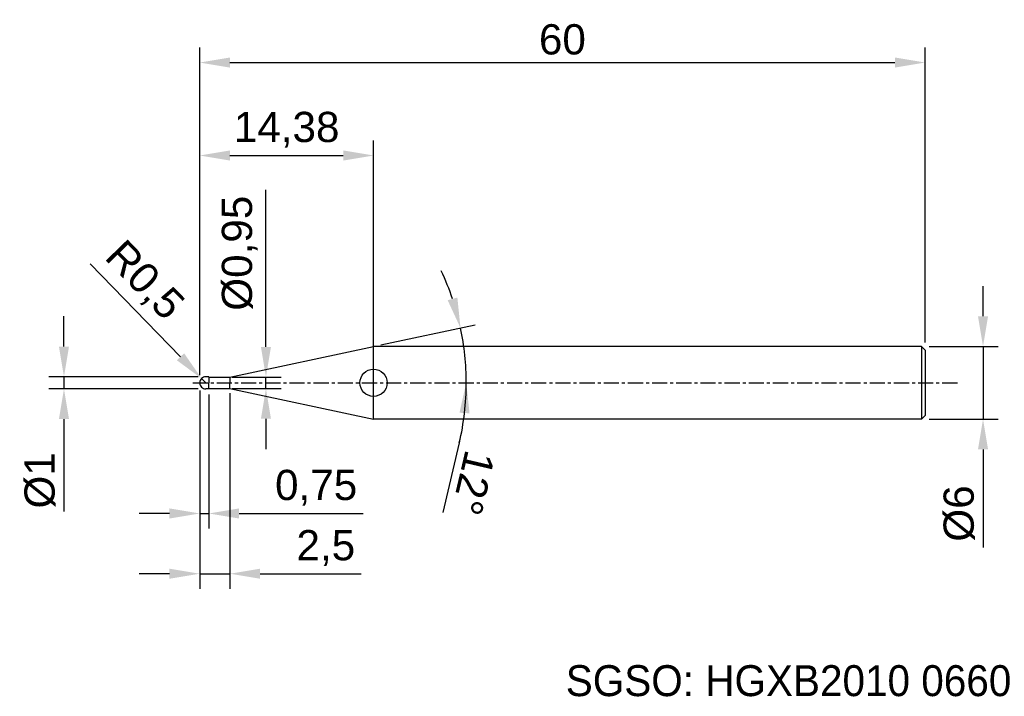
# Model space of a CAD drawing. Header units: millimetres. Extents: x 7862 to 7943.5, y 6079.1 to 6135.1.
import ezdxf
from ezdxf.enums import TextEntityAlignment as Align

# ---------------------------------------------------------------- set-up
doc = ezdxf.new("R2010")
doc.units = ezdxf.units.MM
doc.linetypes.add('CENTER', pattern=[2, 1.25, -0.25, 0.25, -0.25])
for name, color, linetype, lineweight in [('SK1', 4, 'Continuous', 25), ('SK4', 2, 'Continuous', 25), ('SK6', 5, 'Continuous', 25)]:
    doc.layers.add(name, color=color, linetype=linetype, lineweight=lineweight)
doc.styles.add('MS PGothic', font='txt')
doc.styles.get("Standard").update_dxf_attribs({"font": 'arial.ttf'})
doc.dimstyles.new('ISO-25', dxfattribs={"dimtxt": 2.5, "dimasz": 2.5, "dimexe": 1.25, "dimexo": 0.625, "dimtad": 1, "dimtxsty": 'Standard', "dimcen": 2.5, "dimadec": 0, "dimazin": 0, "dimtfac": 1, "dimtmove": 0, "dimatfit": 3, "dimfxl": 1, "dimarcsym": 0})

# ---------------------------------------------------------------- blocks, each defined once
blk = doc.blocks.new('*D47')
at = {"color": 0, "linetype": 'ByBlock', "lineweight": -2, "transparency": 16777216}
for p, q in [((7941.714, 6110.541), (7941.714, 6113.041)), ((7937.247, 6108.041), (7942.964, 6108.041)), ((7941.714, 6108.041), (7941.714, 6102.041)), ((7937.247, 6102.041), (7942.964, 6102.041)), ((7941.714, 6099.541), (7941.714, 6091.434))]:
    blk.add_line(p, q, dxfattribs=at)
at = {"color": 0, "linetype": 'ByBlock', "transparency": 16777216}
for points in [[(7941.297, 6110.541), (7942.131, 6110.541), (7941.714, 6108.041)], [(7941.297, 6099.541), (7942.131, 6099.541), (7941.714, 6102.041)]]:
    blk.add_solid(points, dxfattribs=at)
at = {"layer": 'Defpoints', "color": 0, "linetype": 'ByBlock', "transparency": 16777216}
for p in [(7936.622, 6108.041), (7936.622, 6102.041), (7941.714, 6102.041)]:
    blk.add_point(p, dxfattribs=at)
at = {"color": 0, "linetype": 'ByBlock', "transparency": 16777216, "insert": (7939.743, 6094.237), "char_height": 2.5, "attachment_point": 5, "rotation": 90}
blk.add_mtext('{\\fArial|b0|i0|c134|p34;%%C}6', dxfattribs=at)
blk = doc.blocks.new('*D49')
at = {"color": 0, "linetype": 'ByBlock', "lineweight": -2, "transparency": 16777216}
for p, q in [((7876.922, 6105.666), (7876.922, 6132.772)), ((7936.922, 6108.366), (7936.922, 6132.772)), ((7879.422, 6131.522), (7934.422, 6131.522))]:
    blk.add_line(p, q, dxfattribs=at)
at = {"color": 0, "linetype": 'ByBlock', "transparency": 16777216}
for points in [[(7879.422, 6131.939), (7879.422, 6131.106), (7876.922, 6131.522)], [(7934.422, 6131.939), (7934.422, 6131.106), (7936.922, 6131.522)]]:
    blk.add_solid(points, dxfattribs=at)
at = {"layer": 'Defpoints', "color": 0, "linetype": 'ByBlock', "transparency": 16777216}
for p in [(7936.922, 6131.522), (7936.922, 6107.741), (7876.922, 6105.041)]:
    blk.add_point(p, dxfattribs=at)
at = {"color": 0, "linetype": 'ByBlock', "transparency": 16777216, "insert": (7906.922, 6133.424), "char_height": 2.5, "attachment_point": 5}
blk.add_mtext('60', dxfattribs=at)
blk = doc.blocks.new('*D51')
at = {"color": 0, "linetype": 'ByBlock', "lineweight": -2, "transparency": 16777216}
for p, q in [((7876.922, 6105.666), (7876.922, 6125.087)), ((7891.301, 6108.034), (7891.301, 6125.087)), ((7879.422, 6123.837), (7888.801, 6123.837))]:
    blk.add_line(p, q, dxfattribs=at)
at = {"color": 0, "linetype": 'ByBlock', "transparency": 16777216}
for points in [[(7879.422, 6124.254), (7879.422, 6123.42), (7876.922, 6123.837)], [(7888.801, 6124.254), (7888.801, 6123.42), (7891.301, 6123.837)]]:
    blk.add_solid(points, dxfattribs=at)
at = {"layer": 'Defpoints', "color": 0, "linetype": 'ByBlock', "transparency": 16777216}
for p in [(7891.301, 6123.837), (7891.301, 6107.409), (7876.922, 6105.041)]:
    blk.add_point(p, dxfattribs=at)
at = {"color": 0, "linetype": 'ByBlock', "transparency": 16777216, "insert": (7884.111, 6125.964), "char_height": 2.5, "attachment_point": 5}
blk.add_mtext('14,38', dxfattribs=at)
blk = doc.blocks.new('*D59')
at = {"color": 0, "linetype": 'ByBlock', "lineweight": -2, "transparency": 16777216}
for p, q in [((7876.922, 6104.416), (7876.922, 6092.989)), ((7877.672, 6104.075), (7877.672, 6092.989)), ((7874.422, 6094.239), (7871.922, 6094.239)), ((7876.922, 6094.239), (7877.672, 6094.239)), ((7880.172, 6094.239), (7890.434, 6094.239))]:
    blk.add_line(p, q, dxfattribs=at)
at = {"color": 0, "linetype": 'ByBlock', "transparency": 16777216}
for points in [[(7874.422, 6094.656), (7874.422, 6093.822), (7876.922, 6094.239)], [(7880.172, 6094.656), (7880.172, 6093.822), (7877.672, 6094.239)]]:
    blk.add_solid(points, dxfattribs=at)
at = {"layer": 'Defpoints', "color": 0, "linetype": 'ByBlock', "transparency": 16777216}
for p in [(7876.922, 6105.041), (7877.672, 6104.7), (7877.672, 6094.239)]:
    blk.add_point(p, dxfattribs=at)
at = {"color": 0, "linetype": 'ByBlock', "transparency": 16777216, "insert": (7886.553, 6096.366), "char_height": 2.5, "attachment_point": 5}
blk.add_mtext('0,75', dxfattribs=at)
blk = doc.blocks.new('*D62')
at = {"color": 0, "linetype": 'ByBlock', "lineweight": -2, "transparency": 16777216}
for p, q in [((7867.874, 6114.883), (7875.333, 6107.194)), ((7877.422, 6105.041), (7877.074, 6105.399))]:
    blk.add_line(p, q, dxfattribs=at)
at = {"color": 0, "linetype": 'ByBlock', "transparency": 16777216}
blk.add_solid([(7875.632, 6107.484), (7875.034, 6106.904), (7877.074, 6105.399)], dxfattribs=at)
at = {"layer": 'Defpoints', "color": 0, "linetype": 'ByBlock', "transparency": 16777216}
for p in [(7877.074, 6105.399), (7877.422, 6105.041)]:
    blk.add_point(p, dxfattribs=at)
at = {"color": 0, "linetype": 'ByBlock', "transparency": 16777216, "insert": (7872.26, 6113.417), "char_height": 2.5, "attachment_point": 5, "rotation": 314.12969}
blk.add_mtext('R0,5', dxfattribs=at)
blk = doc.blocks.new('*D64')
at = {"color": 0, "linetype": 'ByBlock', "lineweight": -2, "transparency": 16777216}
for p, q in [((7865.694, 6108.041), (7865.694, 6110.541)), ((7876.797, 6105.541), (7864.444, 6105.541)), ((7865.694, 6105.541), (7865.694, 6104.541)), ((7876.797, 6104.541), (7864.444, 6104.541)), ((7865.694, 6102.041), (7865.694, 6094.414))]:
    blk.add_line(p, q, dxfattribs=at)
at = {"color": 0, "linetype": 'ByBlock', "transparency": 16777216}
for points in [[(7865.277, 6108.041), (7866.11, 6108.041), (7865.694, 6105.541)], [(7865.277, 6102.041), (7866.11, 6102.041), (7865.694, 6104.541)]]:
    blk.add_solid(points, dxfattribs=at)
at = {"layer": 'Defpoints', "color": 0, "linetype": 'ByBlock', "transparency": 16777216}
for p in [(7865.694, 6105.541), (7877.422, 6105.541), (7877.422, 6104.541)]:
    blk.add_point(p, dxfattribs=at)
at = {"color": 0, "linetype": 'ByBlock', "transparency": 16777216, "insert": (7863.722, 6096.978), "char_height": 2.5, "attachment_point": 5, "rotation": 90}
blk.add_mtext('%%C1', dxfattribs=at)
blk = doc.blocks.new('*D65')
at = {"color": 0, "linetype": 'ByBlock', "lineweight": -2, "transparency": 16777216}
for p, q in [((7876.922, 6104.416), (7876.922, 6088.009)), ((7879.422, 6104.178), (7879.422, 6088.009)), ((7874.422, 6089.259), (7871.922, 6089.259)), ((7876.922, 6089.259), (7879.422, 6089.259)), ((7881.922, 6089.259), (7890.285, 6089.259))]:
    blk.add_line(p, q, dxfattribs=at)
at = {"color": 0, "linetype": 'ByBlock', "transparency": 16777216}
for points in [[(7874.422, 6089.675), (7874.422, 6088.842), (7876.922, 6089.259)], [(7881.922, 6089.675), (7881.922, 6088.842), (7879.422, 6089.259)]]:
    blk.add_solid(points, dxfattribs=at)
at = {"layer": 'Defpoints', "color": 0, "linetype": 'ByBlock', "transparency": 16777216}
for p in [(7876.922, 6105.041), (7879.422, 6104.803), (7879.422, 6089.259)]:
    blk.add_point(p, dxfattribs=at)
at = {"color": 0, "linetype": 'ByBlock', "transparency": 16777216, "insert": (7887.353, 6091.386), "char_height": 2.5, "attachment_point": 5}
blk.add_mtext('2,5', dxfattribs=at)
blk = doc.blocks.new('*D66')
at = {"color": 0, "linetype": 'ByBlock', "lineweight": -2, "transparency": 16777216}
for p, q in [((7882.4, 6108.016), (7882.4, 6120.998)), ((7879.594, 6105.516), (7883.65, 6105.516)), ((7882.4, 6104.566), (7882.4, 6105.516)), ((7879.594, 6104.566), (7883.65, 6104.566)), ((7882.4, 6102.066), (7882.4, 6099.566))]:
    blk.add_line(p, q, dxfattribs=at)
at = {"color": 0, "linetype": 'ByBlock', "transparency": 16777216}
for points in [[(7881.984, 6108.016), (7882.817, 6108.016), (7882.4, 6105.516)], [(7881.984, 6102.066), (7882.817, 6102.066), (7882.4, 6104.566)]]:
    blk.add_solid(points, dxfattribs=at)
at = {"layer": 'Defpoints', "color": 0, "linetype": 'ByBlock', "transparency": 16777216}
for p in [(7878.969, 6105.516), (7882.4, 6105.516), (7878.969, 6104.566)]:
    blk.add_point(p, dxfattribs=at)
at = {"color": 0, "linetype": 'ByBlock', "transparency": 16777216, "insert": (7880.232, 6115.757), "char_height": 2.5, "attachment_point": 5, "rotation": 90}
blk.add_mtext('%%C0,95', dxfattribs=at)
blk = doc.blocks.new('*D68')
at = {"color": 0, "linetype": 'ByBlock', "lineweight": -2, "transparency": 16777216}
for p, q in [((7891.912, 6108.171), (7899.715, 6109.829)), ((7898.395, 6100.074), (7897.045, 6094.31))]:
    blk.add_line(p, q, dxfattribs=at)
for start, end in [(18.57981, 25.15962), (0, 12), (346.81856, 0), (346.84038, 353.42019)]:
    blk.add_arc((7877.187, 6105.041), 21.782, start, end, dxfattribs=at)
at = {"color": 0, "linetype": 'ByBlock', "transparency": 16777216}
for points in [[(7898.235, 6112.091), (7897.431, 6111.871), (7898.493, 6109.569)], [(7898.409, 6102.569), (7899.241, 6102.521), (7898.968, 6105.041)]]:
    blk.add_solid(points, dxfattribs=at)
at = {"layer": 'Defpoints', "color": 0, "linetype": 'ByBlock', "transparency": 16777216}
for p in [(7891.301, 6108.041), (7898.757, 6108.072), (7876.341, 6105.041), (7879.422, 6105.516), (7939.723, 6105.041)]:
    blk.add_point(p, dxfattribs=at)
at = {"color": 0, "linetype": 'ByBlock', "transparency": 16777216, "insert": (7899.55, 6096.763), "char_height": 2.5, "attachment_point": 5, "rotation": 256.81856}
blk.add_mtext('12°', dxfattribs=at)

msp = doc.modelspace()

# ---------------------------------------------------------------- linework, layer by layer
at = {"color": 4, "linetype": 'ByBlock'}
for p, q in [((7879.422, 6105.516), (7891.301, 6108.041)), ((7891.301, 6102.041), (7891.301, 6108.041)), ((7877.672, 6105.541), (7877.422, 6105.541)), ((7877.672, 6105.541), (7877.672, 6105.041)), ((7877.672, 6105.516), (7879.422, 6105.516)), ((7877.672, 6104.541), (7877.672, 6105.041)), ((7879.422, 6105.516), (7879.422, 6105.041)), ((7879.422, 6104.566), (7879.422, 6105.041)), ((7877.672, 6104.541), (7877.422, 6104.541)), ((7877.672, 6104.566), (7879.422, 6104.566)), ((7879.422, 6104.566), (7891.301, 6102.041))]:
    msp.add_line(p, q, dxfattribs=at)
msp.add_circle((7891.301, 6105.041), 1.122, dxfattribs=at)
at = {"layer": 'SK1', "linetype": 'Continuous'}
for p, q in [((7936.622, 6108.041), (7891.301, 6108.041)), ((7936.622, 6108.041), (7936.922, 6107.741)), ((7936.622, 6108.041), (7936.622, 6102.041)), ((7936.922, 6107.741), (7936.922, 6102.341)), ((7936.622, 6102.041), (7891.301, 6102.041)), ((7936.922, 6102.341), (7936.622, 6102.041))]:
    msp.add_line(p, q, dxfattribs=at)
at = {"layer": 'SK1', "color": 4, "linetype": 'Continuous'}
for start, end in [(90, 180.00003), (179.99997, 270)]:
    msp.add_arc((7877.422, 6105.041), 0.5, start, end, dxfattribs=at)
at = {"layer": 'SK4', "linetype": 'CENTER'}
msp.add_line((7876.341, 6105.041), (7939.723, 6105.041), dxfattribs=at)

# ---------------------------------------------------------------- texts
at = {"layer": 'SK6', "color": 5, "linetype": 'Continuous', "style": 'MS PGothic'}
msp.add_text('SGSO: HGXB2010 0660', height=2.55961, dxfattribs=at).set_placement((7907.202, 6078.369), align=Align.BOTTOM_LEFT)

# ---------------------------------------------------------------- dimensions: what is measured, and where the dimension line sits
at = {"linetype": 'ByBlock'}
for base, p2, picture, middle in [((7936.922, 6131.522), (7936.922, 6107.741), '*D49', (7906.922, 6133.424)), ((7891.301, 6123.837), (7891.301, 6107.409), '*D51', (7884.111, 6125.964)), ((7877.672, 6094.239), (7877.672, 6104.7), '*D59', (7886.553, 6096.366)), ((7879.422, 6089.259), (7879.422, 6104.803), '*D65', (7887.353, 6091.386))]:
    dim = msp.add_linear_dim(base=base, p1=(7876.922, 6105.041), p2=p2, dimstyle='ISO-25', dxfattribs=at)
    dim.commit()
    dim.dimension.update_dxf_attribs({"geometry": picture, "text_midpoint": middle})
dim = msp.add_linear_dim(base=(7882.4, 6105.516), p1=(7878.969, 6104.566), p2=(7878.969, 6105.516), angle=90, text='%%C<>', dimstyle='ISO-25', dxfattribs=at)
dim.commit()
dim.dimension.update_dxf_attribs({"geometry": '*D66', "text_midpoint": (7880.232, 6115.757)})
dim = msp.add_radius_dim(center=(7877.422, 6105.041), mpoint=(7877.074, 6105.399), dimstyle='ISO-25', dxfattribs=at)
dim.commit()
dim.dimension.update_dxf_attribs({"geometry": '*D62', "text_midpoint": (7872.26, 6113.417)})
dim = msp.add_angular_dim_2l(base=(7898.757, 6108.072), line1=((7876.341, 6105.041), (7939.723, 6105.041)), line2=((7879.422, 6105.516), (7891.301, 6108.041)), dimstyle='ISO-25', dxfattribs=at)
dim.commit()
dim.dimension.update_dxf_attribs({"geometry": '*D68', "text_midpoint": (7899.55, 6096.763)})
for base, p1, p2, text, picture, middle in [((7941.714, 6102.041), (7936.622, 6108.041), (7936.622, 6102.041), '{\\fArial|b0|i0|c134|p34;%%C}<>', '*D47', (7941.714, 6094.237)), ((7865.694, 6105.541), (7877.422, 6104.541), (7877.422, 6105.541), '%%C<>', '*D64', (7865.694, 6096.978))]:
    dim = msp.add_linear_dim(base=base, p1=p1, p2=p2, angle=90, text=text, dimstyle='ISO-25', dxfattribs=at)
    dim.commit()
    dim.dimension.update_dxf_attribs({"geometry": picture, "text_midpoint": middle, "dimtype": 160})

doc.saveas('drawing.dxf')
